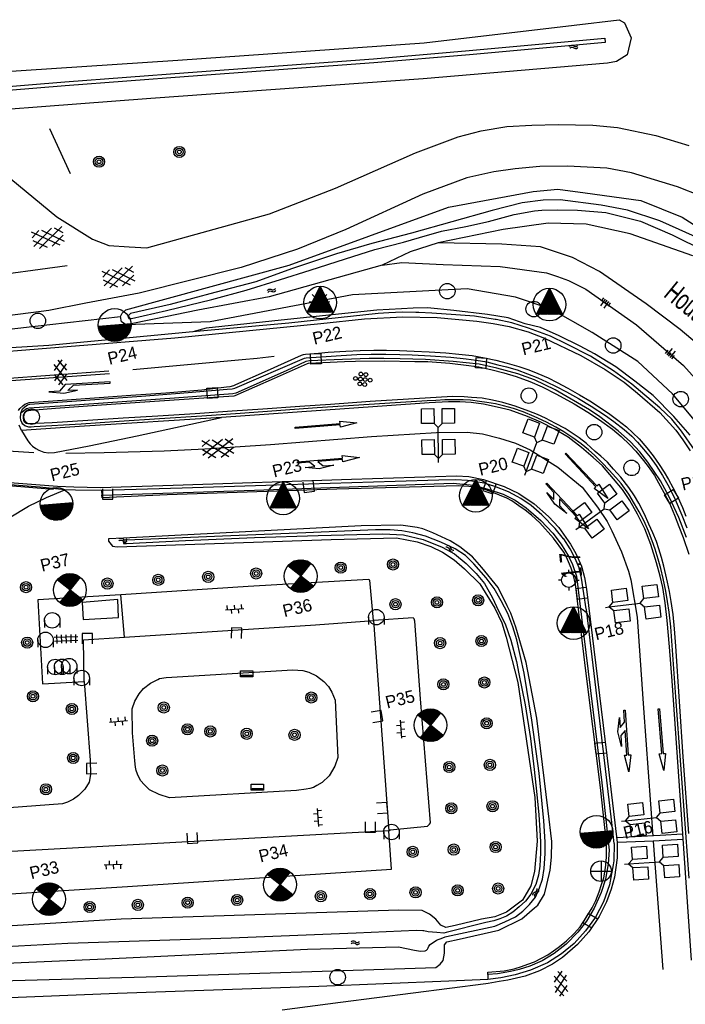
# Model space of a CAD drawing. Header units: metres. Extents: x 119757 to 244046, y 404148 to 811635.
# Tile 35 of 60: x 120382 to 120463, y 406809 to 406928. Entities that reach past the tile are written whole.
import ezdxf

# ---------------------------------------------------------------- set-up
doc = ezdxf.new("R2010")
doc.units = ezdxf.units.M
doc.layers.get('0').update_dxf_attribs({"linetype": 'CONTINUOUS'})
for name, color, linetype in [('2602', 126, 'CONTINUOUS'), ('4401', 7, 'CONTINUOUS'), ('4406', 7, 'CONTINUOUS'), ('4411', 7, 'CONTINUOUS'), ('4412', 7, 'CONTINUOUS'), ('4413', 7, 'CONTINUOUS'), ('4504', 7, 'CONTINUOUS'), ('4601', 172, 'CONTINUOUS'), ('4602', 7, 'CONTINUOUS'), ('B-AF-SCHRIK-GD', 153, 'Hekwerk'), ('B-AS-HECT-GD', 9, 'CONTINUOUS'), ('B-BB-BORD-GD', 8, 'CONTINUOUS'), ('B-BP-BOOM-GD', 74, 'CONTINUOUS'), ('B-GL-RAIL-GD', 232, 'CONTINUOUS'), ('B-MK-BLOKLG-GD', 121, 'CONTINUOUS'), ('B-MK-DRIEH-GD', 121, 'CONTINUOUS'), ('B-MK-PIJL-GD', 121, 'CONTINUOUS'), ('B-MK-STRP-GD', 121, 'CONTINUOUS'), ('B-MK-STSTRP-GD', 121, 'CONTINUOUS'), ('B-MK-VLAK-GD', 121, 'CONTINUOUS'), ('B-OB-ABRI-GD', 8, 'CONTINUOUS'), ('B-OB-OVER-GD', 8, 'CONTINUOUS'), ('B-OB-WEGEN-GD', 8, 'CONTINUOUS'), ('B-OV-PAAL-GD', 63, 'CONTINUOUS'), ('B-TE-OND-GD', 8, 'CONTINUOUS'), ('B-TR-SLOO-GD', 142, 'CONTINUOUS'), ('B-TR-TALB-GD', 72, 'CONTINUOUS'), ('B-TR-TALO-GD', 72, 'CONTINUOUS'), ('B-VH-BNDH-GD', 13, 'CONTINUOUS'), ('B-VH-GOOT-GD', 13, 'CONTINUOUS'), ('B-VH-HFDR-GD', 13, 'CONTINUOUS'), ('B-VH-MATE-GD', 13, 'CONTINUOUS'), ('B-VH-OVRG-GD', 13, 'CONTINUOUS'), ('B-VH-PARW-GD', 13, 'CONTINUOUS'), ('B-VH-PRKS-GD', 13, 'CONTINUOUS'), ('B-VH-WEGN-GD', 13, 'CONTINUOUS'), ('B-VR-MAIB-GD', 214, 'CONTINUOUS'), ('B-VR-TELLUS-GD', 214, 'CONTINUOUS'), ('B-WT-KOLK-GD', 213, 'CONTINUOUS'), ('L-AR-BLOCKS-GD', 8, 'CONTINUOUS'), ('L-AR-SYMB-GD', 8, 'CONTINUOUS'), ('n-ov-arma-pr', 1, 'CONTINUOUS'), ('OVL HOH afstanden', 1, 'CONTINUOUS'), ('OVL Lichtpunt', 1, 'CONTINUOUS'), ('OVL Lichtpuntinformatie', 1, 'CONTINUOUS')]:
    doc.layers.add(name, color=color, linetype=linetype)
doc.linetypes.add('DIAMETER_10', pattern='A,12.7,-5.08,["4x10mm2",Standard,S=1,R=0,X=-5,Y=-0.5],-2', length=19.78)
doc.linetypes.add('Hekwerk', pattern='A,4,-1,[1,dgnlstyle.shx,S=0.004,R=0,X=0,Y=0],-1', length=6)

# ---------------------------------------------------------------- blocks, each defined once
blk = doc.blocks.new('2602', base_point=(119758.78532, 404407.573336))
at = {"layer": '2602'}
for points in [[(119758.78532, 404407.573336, 0), (119758.28532, 404408.073336, 0), (119756.48532, 404408.073336, 0), (119756.48532, 404409.573336, 0), (119758.28532, 404409.573336, 0), (119758.28532, 404408.073336, 0)], [(119762.53532, 404407.573336, 0), (119762.03532, 404408.073336, 0), (119760.23532, 404408.073336, 0), (119760.23532, 404409.573336, 0), (119762.03532, 404409.573336, 0), (119762.03532, 404408.073336, 0)], [(119758.78532, 404407.573336, 0), (119758.28532, 404407.073575, 0), (119758.28532, 404405.573336, 0), (119756.48532, 404405.573336, 0), (119756.48532, 404407.073336, 0), (119758.28532, 404407.073575, 0)], [(119763.01032, 404407.573336, 0), (119762.53532, 404407.573336, 0), (119758.78532, 404407.573336, 0)], [(119762.53532, 404407.573336, 0), (119762.03532, 404407.073336, 0), (119762.03532, 404405.573336, 0), (119760.23532, 404405.573336, 0), (119760.23532, 404407.073336, 0), (119762.03532, 404407.073336, 0)]]:
    blk.add_polyline3d(points, dxfattribs=at)
blk = doc.blocks.new('3007')
at = {"flags": 128}
for points in [[(0.3, 0), (-0.3, 0), (-0.3, 0.3), (0.3, 0.3)], [(0, 0.04), (-0.25, 0.04), (-0.25, 0.09), (0.25, 0.09), (0.25, 0.04)]]:
    blk.add_lwpolyline(points, close=True, dxfattribs=at)
blk = doc.blocks.new('2901')
for radius in [0.27, 0.18, 0.09]:
    blk.add_circle((0, 0), radius)
blk = doc.blocks.new('3604')
at = {"flags": 128}
blk.add_lwpolyline([(-0.25, 0.25), (-0.25, -0.25), (0.25, -0.25), (0.25, 0.25)], dxfattribs=at)
blk = doc.blocks.new('3002')
for p, q in [((-0.375, 0.001), (-0.375, -0.349)), ((0.375, 0.001), (0.375, -0.349))]:
    blk.add_line(p, q)
blk.add_circle((0, 0.001), 0.375)
blk = doc.blocks.new('OV6', base_point=(119758.78532, 404407.573336))
at = {"layer": '4413'}
for points in [[(119758.78532, 404407.573336, 0), (119759.09782, 404407.573336, 0)], [(119758.81657, 404407.573336, 0), (119758.81657, 404407.604586, 0)], [(119758.87907, 404407.573336, 0), (119758.87907, 404407.542086, 0)], [(119758.94157, 404407.573336, 0), (119758.94157, 404407.604586, 0)], [(119759.00407, 404407.573336, 0), (119759.00407, 404407.542086, 0)], [(119759.06657, 404407.573336, 0), (119759.06657, 404407.604586, 0)]]:
    blk.add_polyline3d(points, dxfattribs=at)
blk = doc.blocks.new('WATER', base_point=(119758.78532, 404407.573336))
at = {"layer": '4601'}
for points in [[(119758.28532, 404407.723336, 0), (119758.34782, 404407.785836, 0), (119758.47282, 404407.848336, 0), (119758.59782, 404407.848336, 0), (119758.72282, 404407.785836, 0), (119758.78532, 404407.723336, 0), (119758.84782, 404407.660836, 0), (119758.97282, 404407.598336, 0), (119759.09782, 404407.598336, 0), (119759.22282, 404407.660836, 0), (119759.28532, 404407.723336, 0)], [(119758.28532, 404407.423336, 0), (119758.34782, 404407.485836, 0), (119758.47282, 404407.548336, 0), (119758.59782, 404407.548336, 0), (119758.72282, 404407.485836, 0), (119758.78532, 404407.423336, 0), (119758.84782, 404407.360836, 0), (119758.97282, 404407.298336, 0), (119759.09782, 404407.298336, 0), (119759.22282, 404407.360836, 0), (119759.28532, 404407.423336, 0)]]:
    blk.add_polyline3d(points, dxfattribs=at)
blk = doc.blocks.new('2401')
blk.add_circle((0.001, -0.001), 0.375)
blk = doc.blocks.new('GV6', base_point=(119758.78532, 404407.573336))
at = {"layer": '4411'}
for points in [[(119758.78532, 404407.542086, 0), (119758.94157, 404407.667086, 0)], [(119758.78532, 404407.604586, 0), (119758.94157, 404407.479586, 0)], [(119758.84782, 404407.479586, 0), (119759.09782, 404407.667086, 0)], [(119758.84782, 404407.667086, 0), (119759.09782, 404407.479586, 0)], [(119759.00407, 404407.667086, 0), (119759.16032, 404407.542086, 0)], [(119759.00407, 404407.479586, 0), (119759.16032, 404407.604586, 0)]]:
    blk.add_polyline3d(points, dxfattribs=at)
blk = doc.blocks.new('GV6-4412', base_point=(119758.533414, 404407.573336))
at = {"layer": '4412'}
for centre in [(119758.55965, 404407.572829), (119758.63465, 404407.647829), (119758.634989, 404407.57175), (119758.70965, 404407.647829), (119758.70965, 404407.572829), (119758.78469, 404407.572822), (119758.63465, 404407.497829), (119758.70965, 404407.497829)]:
    blk.add_circle(centre, 0.028585, dxfattribs=at)
blk = doc.blocks.new('GV4', base_point=(119758.533414, 404407.573336))
at = {"layer": '4401'}
for points in [[(119758.533414, 404407.604586, 0), (119758.627164, 404407.667086, 0)], [(119758.533414, 404407.510836, 0), (119758.783414, 404407.667086, 0)], [(119758.533414, 404407.667086, 0), (119758.845914, 404407.479586, 0)], [(119758.595914, 404407.479586, 0), (119758.908414, 404407.667086, 0)], [(119758.658414, 404407.667086, 0), (119758.908414, 404407.510836, 0)], [(119758.814664, 404407.667086, 0), (119758.908414, 404407.604586, 0)], [(119758.533414, 404407.573336, 0), (119758.689664, 404407.479586, 0)], [(119758.752164, 404407.479586, 0), (119758.908414, 404407.573336, 0)]]:
    blk.add_polyline3d(points, dxfattribs=at)
blk = doc.blocks.new('1222')
at = {"flags": 128}
blk.add_lwpolyline([(2.45, -0.08), (3.05, -0.67), (4.35, -0.67), (2.55, -0.97), (0.85, -0.67), (2.05, -0.67), (1.45, -0.08), (0, -0.08), (0, 0), (0, 0.08), (5.45, 0.08), (5.45, 0.38), (7.5, 0), (5.45, -0.38), (5.45, -0.08)], close=True, dxfattribs=at)
blk = doc.blocks.new('1219')
at = {"flags": 128}
blk.add_lwpolyline([(0, 0), (0, 0.07), (5.45, 0.07), (5.45, 0.38), (7.5, 0), (5.45, -0.38), (5.45, -0.08), (0, -0.08)], close=True, dxfattribs=at)
blk = doc.blocks.new('2202')
for p, q in [((0, 0.35), (0, 0.5)), ((-0.35, 0.001), (-0.5, 0)), ((0.35, -0.001), (0.5, 0)), ((0, -0.35), (0, -0.5))]:
    blk.add_line(p, q)
blk.add_circle((0, 0), 0.35)
blk = doc.blocks.new('3605')
at = {"flags": 128}
blk.add_lwpolyline([(-0.25, -0.25), (-0.25, 0.25), (0.25, 0.25), (0.25, -0.25)], close=True, dxfattribs=at)
blk = doc.blocks.new('1221')
at = {"flags": 128}
blk.add_lwpolyline([(0, 0), (0, -0.07), (5.45, -0.07), (6.2, 0.68), (7.5, 0.68), (5.7, 0.98), (4, 0.68), (5.2, 0.68), (4.45, 0.08), (0, 0.08)], close=True, dxfattribs=at)
blk = doc.blocks.new('2701')
at = {"lineweight": 0}
for q in [(0.001, 0.497), (-0.353, 0.351), (0.355, 0.351), (-0.499, -0.003), (-0.352, -0.356), (0.501, -0.003), (0.001, -0.503), (0.355, -0.356)]:
    blk.add_line((0.001, -0.003), q, dxfattribs=at)
blk = doc.blocks.new('OV2-4406', base_point=(119758.78532, 404407.573336))
at = {"layer": '4406'}
for points in [[(119758.78532, 404407.69279, 0), (119758.904774, 404407.69279, 0)], [(119758.78532, 404407.633063, 0), (119758.904774, 404407.633063, 0)], [(119758.81532, 404407.423336, 0), (119758.815183, 404407.722654, 0)], [(119758.87491, 404407.722654, 0), (119758.87532, 404407.423336, 0)], [(119758.78532, 404407.573336, 0), (119758.904774, 404407.573336, 0)], [(119758.78532, 404407.513609, 0), (119758.904774, 404407.513609, 0)], [(119758.78532, 404407.453882, 0), (119758.904774, 404407.453882, 0)]]:
    blk.add_polyline3d(points, dxfattribs=at)
blk = doc.blocks.new('2501')
at = {"flags": 128}
for points in [[(0.001, 0.499), (0.001, -0.001), (0.001, -0.501)], [(-0.499, -0.001), (0.001, -0.001), (0.501, -0.001)]]:
    blk.add_lwpolyline(points, dxfattribs=at)
blk.add_circle((0.001, -0.001), 0.5)
blk = doc.blocks.new('TALUD', base_point=(119758.78532, 404407.573336))
at = {"layer": '4602'}
for points in [[(119758.28532, 404408.073336, 0), (119758.78532, 404408.073336, 0)], [(119758.28532, 404407.823336, 0), (119759.28532, 404407.823336, 0)], [(119758.28532, 404407.573336, 0), (119758.78532, 404407.573336, 0)], [(119758.28532, 404407.323336, 0), (119759.28532, 404407.323336, 0)], [(119758.28532, 404407.073336, 0), (119758.78532, 404407.073336, 0)]]:
    blk.add_polyline3d(points, dxfattribs=at)
blk = doc.blocks.new('OV_MASTA')
at = {"layer": 'OVL Lichtpuntinformatie'}
for p, q in [((1.365, 0.601), (0.293, 0.927)), ((1.337, 0.676), (0.311, 0.988)), ((1.289, 0.757), (0.33, 1.049)), ((1.229, 0.841), (0.348, 1.11)), ((1.169, 0.926), (0.367, 1.17)), ((1.108, 1.011), (0.385, 1.231)), ((0.976, 1.118), (0.404, 1.292)), ((0.845, 1.224), (0.422, 1.353)), ((-1.48, -0.011), (-1.352, 0.411)), ((-1.465, -0.18), (-1.291, 0.393)), ((-1.45, 0.308), (-1.412, 0.43)), ((-1.45, -0.348), (-1.23, 0.374)), ((-1.414, -0.447), (-1.169, 0.356)), ((-1.377, -0.544), (-1.109, 0.337)), ((-1.34, -0.641), (-1.048, 0.319)), ((-1.299, -0.725), (-0.987, 0.3)), ((-1.253, -0.791), (-0.926, 0.282)), ((-1.206, -0.856), (-0.866, 0.263)), ((-1.16, -0.921), (-0.805, 0.245)), ((-1.113, -0.987), (-0.744, 0.226)), ((-1.066, -1.048), (-0.683, 0.208)), ((-1.012, -1.09), (-0.623, 0.19)), ((-0.958, -1.132), (-0.562, 0.171)), ((-0.905, -1.174), (-0.501, 0.153)), ((-0.851, -1.216), (-0.44, 0.134)), ((-0.798, -1.258), (-0.38, 0.116)), ((-0.742, -1.291), (-0.319, 0.097)), ((-0.683, -1.319), (-0.258, 0.079)), ((-0.625, -1.346), (-0.197, 0.06)), ((-0.567, -1.373), (-0.137, 0.042)), ((-0.509, -1.401), (-0.076, 0.023)), ((-0.451, -1.428), (-0.015, 0.005)), ((1.448, -0.42), (0.015, 0.016)), ((1.458, -0.356), (0.034, 0.077)), ((1.467, -0.293), (0.052, 0.138)), ((1.477, -0.23), (0.071, 0.198)), ((1.487, -0.166), (0.089, 0.259)), ((1.496, -0.103), (0.108, 0.32)), ((1.5, -0.037), (0.126, 0.381)), ((1.495, 0.031), (0.145, 0.441)), ((1.49, 0.098), (0.163, 0.502)), ((1.485, 0.166), (0.182, 0.563)), ((1.48, 0.234), (0.2, 0.624)), ((1.475, 0.302), (0.219, 0.684)), ((1.45, 0.376), (0.237, 0.745)), ((1.422, 0.451), (0.256, 0.806)), ((1.393, 0.526), (0.274, 0.867))]:
    blk.add_line(p, q, dxfattribs=at)
for points in [[(0.437, 1.435), (-0.437, -1.435)], [(-1.435, 0.437), (1.435, -0.437)]]:
    blk.add_lwpolyline(points, dxfattribs=at)
blk.add_circle((0, 0), 1.5, dxfattribs=at)
blk = doc.blocks.new('OV_MASTB')
at = {"layer": 'n-ov-arma-pr'}
for p, q in [((0.001, -1.5), (-0.015, 1.5)), ((0.065, -1.499), (0.048, 1.499)), ((0.128, -1.495), (0.112, 1.496)), ((0.192, -1.488), (0.175, 1.49)), ((0.255, -1.478), (0.239, 1.481)), ((0.319, -1.466), (0.302, 1.469)), ((0.382, -1.451), (0.366, 1.455)), ((0.446, -1.432), (0.429, 1.437)), ((0.509, -1.411), (0.493, 1.417)), ((0.572, -1.387), (0.557, 1.393)), ((0.636, -1.359), (0.62, 1.366)), ((0.699, -1.327), (0.684, 1.335)), ((0.762, -1.292), (0.748, 1.3)), ((0.826, -1.252), (0.811, 1.262)), ((0.889, -1.208), (0.875, 1.218)), ((0.952, -1.159), (0.939, 1.17)), ((1.015, -1.104), (1.003, 1.116)), ((1.078, -1.043), (1.067, 1.055)), ((1.141, -0.973), (1.13, 0.986)), ((1.205, -0.894), (1.194, 0.907)), ((1.268, -0.802), (1.258, 0.816)), ((1.33, -0.693), (1.323, 0.708)), ((1.393, -0.556), (1.387, 0.572)), ((1.456, -0.363), (1.451, 0.379))]:
    blk.add_line(p, q, dxfattribs=at)
blk.add_circle((0, 0), 1.5, dxfattribs=at)
blk = doc.blocks.new('OV_MASTD')
at = {"layer": 'OVL Lichtpunt'}
for p, q in [((-0.38, 1.21), (0.92, 0.16)), ((-0.34, 1.29), (0.82, 0.34)), ((-0.3, 1.36), (0.73, 0.53)), ((-0.27, 1.44), (0.64, 0.71)), ((-0.23, 1.51), (0.54, 0.89)), ((-0.19, 1.59), (0.45, 1.08)), ((-0.15, 1.67), (0.36, 1.26)), ((-0.11, 1.74), (0.26, 1.44)), ((-0.07, 1.82), (0.17, 1.63)), ((-0.03, 1.9), (0.08, 1.81)), ((-0.97, 0.06), (0.53, -1.15)), ((-0.93, 0.14), (0.67, -1.15)), ((-0.89, 0.22), (0.8, -1.15)), ((-0.85, 0.29), (0.93, -1.15)), ((-0.81, 0.37), (1.07, -1.15)), ((-0.77, 0.45), (1.2, -1.15)), ((-0.73, 0.52), (1.33, -1.15)), ((-0.69, 0.6), (1.47, -1.15)), ((-0.65, 0.67), (1.57, -1.12)), ((-0.62, 0.75), (1.48, -0.94)), ((-0.58, 0.83), (1.38, -0.76)), ((-0.54, 0.9), (1.29, -0.57)), ((-0.5, 0.98), (1.2, -0.39)), ((-0.46, 1.06), (1.1, -0.21)), ((-0.42, 1.13), (1.01, -0.02)), ((-1.55, -1.08), (-1.47, -1.15)), ((-1.51, -1.01), (-1.33, -1.15)), ((-1.47, -0.93), (-1.2, -1.15)), ((-1.43, -0.85), (-1.07, -1.15)), ((-1.39, -0.78), (-0.93, -1.15)), ((-1.36, -0.7), (-0.8, -1.15)), ((-1.32, -0.62), (-0.67, -1.15)), ((-1.28, -0.55), (-0.53, -1.15)), ((-1.24, -0.47), (-0.4, -1.15)), ((-1.2, -0.39), (-0.27, -1.15)), ((-1.16, -0.32), (-0.13, -1.15)), ((-1.12, -0.24), (0, -1.15)), ((-1.08, -0.17), (0.13, -1.15)), ((-1.04, -0.09), (0.27, -1.15)), ((-1.01, -0.01), (0.4, -1.15))]:
    blk.add_line(p, q, dxfattribs=at)
at = {"layer": 'OVL Lichtpunt', "linetype": 'DIAMETER_10'}
blk.add_lwpolyline([(-1.58, -1.15), (0, 1.96), (1.58, -1.15), (-1.58, -1.15)], dxfattribs=at)
at = {"layer": 'OVL Lichtpunt'}
blk.add_circle((0, 0), 1.98, dxfattribs=at)

msp = doc.modelspace()

# ---------------------------------------------------------------- linework, layer by layer
at = {"layer": 'B-AF-SCHRIK-GD'}
msp.add_lwpolyline([(120385.81, 406914.82), (120388.32, 406909.36)], dxfattribs=at)
at = {"layer": 'B-GL-RAIL-GD'}
msp.add_lwpolyline([(120374.34, 406889.76), (120383.72, 406890.82), (120394.41, 406892.03)], dxfattribs=at)
at = {"layer": 'B-MK-BLOKLG-GD'}
msp.add_lwpolyline([(120395.93, 406885.65), (120409.16, 406886.83), (120410.96, 406887.02), (120413.01, 406887.23)], dxfattribs=at)
at = {"layer": 'B-MK-DRIEH-GD'}
for points in [[(120387.95, 406898.19), (120377.22, 406896.73)], [(120371.85, 406872.31), (120386.32, 406871.14)]]:
    msp.add_lwpolyline(points, dxfattribs=at)
at = {"layer": 'B-MK-STRP-GD'}
for points in [[(120374.9, 406887.36), (120400.98, 406889.45), (120418.68, 406891.22), (120423.97, 406891.76), (120428.58, 406892), (120432.75, 406891.91), (120437.54, 406891.48), (120439.52, 406891.19), (120441.48, 406890.84), (120443.79, 406890.21), (120445.76, 406889.42), (120450.16, 406887.31), (120453.09, 406885.62), (120455.38, 406884.08), (120457.01, 406882.78), (120459.73, 406880.43), (120461.64, 406878.27), (120462.51, 406877.12), (120463.4, 406875.79)], [(120382.08, 406880.67), (120382.24, 406880.91), (120382.6, 406881.25), (120382.83, 406881.43), (120383.14, 406881.57), (120383.36, 406881.62), (120387.34, 406881.93), (120391.83, 406882.25), (120395.68, 406882.51), (120399.89, 406882.82), (120402.8, 406883.05), (120404.25, 406883.18), (120407.27, 406883.52), (120407.71, 406883.59), (120408.12, 406883.71), (120408.39, 406883.82), (120412.2, 406885.5), (120416.33, 406887.38), (120416.59, 406887.45), (120416.8, 406887.5), (120418.4, 406887.61), (120419.54, 406887.72), (120421.68, 406887.86), (120423.45, 406887.92), (120425.08, 406887.98), (120426.63, 406887.98), (120428.19, 406887.93), (120429.98, 406887.87), (120431.8, 406887.77), (120433.79, 406887.63), (120435.39, 406887.49), (120437.01, 406887.31), (120438.5, 406887.06), (120439.84, 406886.78), (120441.24, 406886.41), (120442.63, 406885.99), (120443.87, 406885.58), (120444.95, 406885.15), (120446.19, 406884.62), (120447.28, 406884.06), (120448.58, 406883.37), (120449.97, 406882.57), (120451.23, 406881.82), (120452.39, 406881.08), (120453.64, 406880.23), (120454.63, 406879.5), (120455.66, 406878.67), (120456.45, 406877.98), (120457.2, 406877.23), (120458.14, 406876.14), (120458.9, 406875.17), (120459.65, 406874.13), (120460.25, 406873.21), (120460.77, 406872.3), (120461.3, 406871.33), (120461.88, 406870.16), (120462.44, 406868.93), (120462.88, 406867.86)], [(120393.01, 406885.41), (120373.22, 406883.97)], [(120373.22, 406883.74), (120393.09, 406885.14)], [(120463.56, 406814.11), (120462.35, 406831.73), (120461.21, 406847.92), (120460.89, 406852.05), (120460.62, 406855.25), (120460.36, 406857.36), (120460.08, 406859.22), (120459.75, 406860.61), (120459.33, 406862.22), (120458.63, 406864.42), (120457.9, 406866.32), (120457.01, 406868.12), (120456.09, 406869.77), (120455.2, 406871.08), (120454.09, 406872.41), (120452.77, 406873.95), (120451.66, 406874.98), (120450.22, 406876.18), (120448.62, 406877.43), (120446.98, 406878.39), (120445.32, 406879.26), (120443.69, 406879.92), (120441.61, 406880.69), (120440.02, 406881.08), (120438.36, 406881.44), (120436.87, 406881.64), (120435.49, 406881.71), (120434.11, 406881.7), (120431.8, 406881.58), (120421.54, 406880.86), (120406.63, 406879.82)], [(120382.45, 406878.25), (120382.13, 406878.9)], [(120387.79, 406875.48), (120392.45, 406875.59), (120399.72, 406875.78), (120404.62, 406876.03), (120412.56, 406876.55), (120424.82, 406877.5), (120432.68, 406878.02), (120436.39, 406878.03), (120438.26, 406877.83), (120440.29, 406877.3), (120442.25, 406876.72), (120444.02, 406875.89), (120447.38, 406873.8), (120450.3, 406871.39), (120452.17, 406868.98), (120453.32, 406867.23), (120453.91, 406866.11), (120455.09, 406863.56), (120455.94, 406861.22), (120456.21, 406860.18), (120456.95, 406855.66), (120457.75, 406844.63)], [(120383.93, 406875.55), (120369.56, 406876.45), (120365.16, 406876.78)], [(120359.07, 406873.78), (120374.63, 406872.44), (120386.81, 406871.5), (120388.78, 406871.43), (120391.98, 406871.35)], [(120391.98, 406871.35), (120400.79, 406871.61), (120422.38, 406872.37), (120435.1, 406872.74), (120436.58, 406872.66), (120438.35, 406872.32), (120440.86, 406871.46), (120442.64, 406870.6), (120444.5, 406869.35), (120446.25, 406867.83), (120447.47, 406866.49), (120448.89, 406864.5), (120449.54, 406863.33), (120450.23, 406861.8), (120450.61, 406860.46), (120450.83, 406859.02), (120453.28, 406838.9), (120454.54, 406828.36), (120454.54, 406826.49), (120454.22, 406824.17), (120453.84, 406822.69), (120453.27, 406821.17), (120452.36, 406819.39), (120451.13, 406817.54), (120449.75, 406815.99), (120447.91, 406814.43), (120446.72, 406813.64), (120445.15, 406812.83), (120443.39, 406812.17), (120441.33, 406811.69), (120440.26, 406811.52), (120438.92, 406811.29), (120438.66, 406811.25), (120421.07, 406808.97), (120414.01, 406808.04)], [(120457.75, 406844.63), (120458.87, 406829.12)], [(120458.92, 406828.53), (120460.08, 406812.97)]]:
    msp.add_lwpolyline(points, dxfattribs=at)
at = {"layer": 'B-MK-STSTRP-GD'}
for points in [[(120454.56, 406828.96), (120458.95, 406829.22), (120459.76, 406829.24), (120462.47, 406829.4)], [(120462.52, 406828.72), (120458.92, 406828.53), (120457.86, 406828.47), (120454.59, 406828.37)]]:
    msp.add_lwpolyline(points, dxfattribs=at)
at = {"layer": 'B-MK-VLAK-GD'}
msp.add_lwpolyline([(120406.63, 406879.82), (120390.06, 406878.75), (120382.45, 406878.25), (120383.18, 406876.98), (120383.48, 406876.64), (120383.77, 406876.36), (120384.18, 406876.06), (120384.55, 406875.87), (120385.13, 406875.64), (120385.75, 406875.54), (120386.44, 406875.58), (120390.61, 406876.4), (120396.42, 406877.61)], close=True, dxfattribs=at)
at = {"layer": 'B-OB-ABRI-GD'}
msp.add_lwpolyline([(120389.91, 406855.35), (120394.16, 406855.61), (120394.09, 406857.77), (120389.77, 406857.43)], close=True, dxfattribs=at)
at = {"layer": 'B-TR-SLOO-GD'}
msp.add_lwpolyline([(120339.25, 406915.11), (120332, 406915.13), (120331.38, 406915.93), (120331.03, 406918.13), (120331.22, 406919.15), (120331.73, 406919.68), (120332.31, 406919.8), (120359.29, 406920.58), (120378.68, 406921.6), (120401.37, 406923.09), (120431.17, 406925.19), (120449.34, 406927.33), (120454.77, 406927.99), (120455.45, 406927.61), (120456.25, 406925.79), (120455.77, 406923.74), (120454.46, 406922.91), (120453.36, 406922.74), (120431.08, 406920.82), (120398.09, 406918.45), (120367.32, 406916.09)], close=True, dxfattribs=at)
for points in [[(120332.62, 406918.07), (120354.9, 406918.63), (120364.39, 406918.94), (120374.43, 406919.39), (120387.69, 406920.48), (120402.61, 406921.61), (120425.04, 406923.27), (120436.63, 406924.25), (120453.04, 406925.74), (120453.08, 406925.24)], [(120453.08, 406925.24), (120436.67, 406923.75), (120425.08, 406922.77), (120402.65, 406921.11), (120387.73, 406919.99), (120374.46, 406918.89), (120364.41, 406918.44), (120354.91, 406918.13), (120332.63, 406917.57), (120332.62, 406918.07)], [(120463.69, 406899.4), (120456.11, 406902.06), (120450.79, 406903.23), (120446.21, 406903.34), (120440.73, 406902.57), (120432.88, 406900.97), (120429.49, 406899.87), (120426.11, 406898.27), (120412.42, 406894.45), (120403.78, 406892.8), (120398.5, 406891.71), (120395.12, 406891.05), (120394.52, 406891.42), (120394.41, 406892.03), (120394.6, 406892.46), (120395.07, 406892.87), (120414.83, 406898.25), (120434.12, 406905.28), (120444.36, 406907.18), (120447.38, 406907.47), (120450.66, 406907.01), (120457.43, 406906.1), (120462.4, 406904.07), (120466.43, 406901.54)], [(120465.19, 406901.16), (120459.71, 406903.65), (120455.78, 406904.92), (120452.62, 406905.52), (120447.64, 406906.17), (120445.58, 406906.12), (120443.05, 406905.8), (120439.42, 406904.87), (120429.66, 406902.16), (120424.83, 406900.87), (120420.58, 406899.62), (120415.13, 406897.84), (120410.81, 406896.26), (120405.84, 406894.97), (120400.43, 406893.5), (120395.61, 406892.4), (120395.29, 406892.1), (120395.42, 406891.82), (120395.75, 406891.81), (120399.99, 406892.78), (120405.46, 406894.1), (120409.62, 406895.24), (120413.78, 406896.54), (120417.4, 406897.65), (120421.66, 406899.02), (120425.19, 406900.16), (120428.7, 406901.04), (120430.62, 406901.63), (120433.3, 406902.39), (120436.21, 406902.94), (120438.96, 406903.57), (120442.07, 406904.42), (120444.52, 406904.83), (120445.43, 406904.92), (120447.36, 406904.97), (120449.74, 406904.91), (120453.19, 406904.65), (120457.39, 406903.58), (120461.19, 406901.95), (120465.19, 406899.97)], [(120433.92, 406816.32), (120435.43, 406816.66), (120440.23, 406817.72), (120442.99, 406819.12), (120444.54, 406820.44), (120444.93, 406820.76), (120445.76, 406822.11), (120446.04, 406823.27), (120446.44, 406825), (120446.61, 406826.56), (120446.62, 406828.49), (120446.19, 406832.2), (120444.84, 406843.42), (120443.53, 406850.15), (120442.3, 406854.44), (120441.69, 406856.12), (120441.25, 406857.03), (120440.15, 406859.24), (120438.16, 406861.64), (120437.03, 406862.93), (120435.52, 406864.16), (120434.34, 406864.89), (120432.22, 406865.87), (120431.03, 406866.33), (120430.34, 406866.48), (120428.37, 406866.8), (120423.56, 406866.68), (120394.8, 406865.21), (120392.96, 406865.11), (120392.97, 406864.85), (120393.43, 406864.24), (120394.02, 406864.16), (120419.94, 406865.04), (120427.85, 406865.25), (120430.32, 406864.78), (120432, 406864.19), (120433.42, 406863.52), (120434.81, 406862.59), (120436.07, 406861.51), (120437.93, 406859.66), (120439.72, 406856.73), (120440.6, 406854.95), (120441.12, 406853.21), (120442.51, 406847.72), (120444.56, 406833.79), (120444.85, 406828.51), (120444.55, 406824.86), (120444.09, 406823.11), (120443.07, 406821.39), (120441.14, 406819.91), (120439.73, 406819.36), (120438.11, 406819.07), (120434.94, 406818.32), (120433.82, 406818.06), (120433.19, 406818.36), (120432.61, 406819.07), (120431.83, 406819.68), (120430.93, 406820.1), (120428.13, 406820.16), (120394.49, 406819.08), (120366.07, 406817.32)], [(120433.88, 406816.96), (120439.74, 406818.24), (120440.96, 406818.75), (120442.22, 406819.37), (120443.11, 406820.02), (120443.94, 406820.85), (120444.65, 406821.74), (120445.15, 406822.87), (120445.52, 406823.9), (120445.69, 406825.22), (120445.83, 406827.02), (120445.83, 406828.45), (120445.67, 406830.97), (120445.09, 406836.73), (120444.21, 406843.16), (120443.29, 406848.84), (120442.84, 406850.89), (120442.39, 406852.88), (120441.9, 406854.47), (120441.33, 406856.08), (120440.52, 406857.61), (120439.66, 406859.1), (120438.67, 406860.41), (120437.2, 406862.1), (120436.18, 406863.09), (120434.93, 406863.93), (120433.19, 406864.72), (120431.36, 406865.44), (120429.79, 406865.87), (120428.47, 406866.09), (120427.07, 406866.21), (120425.31, 406866.22), (120416.84, 406865.84), (120406.76, 406865.43), (120395.18, 406864.98), (120394.82, 406864.95), (120394.75, 406864.79), (120394.8, 406864.56), (120395.16, 406864.58), (120394.8, 406864.56)], [(120395.16, 406864.58), (120402.29, 406864.91), (120410.63, 406865.28), (120418.35, 406865.51), (120426.17, 406865.75), (120428.69, 406865.63), (120431.05, 406865.06), (120433.36, 406864.13), (120434.86, 406863.31), (120436.26, 406862.12), (120437.48, 406860.93), (120438.48, 406859.73), (120439.46, 406857.99), (120440.18, 406856.41), (120440.97, 406854.84), (120441.68, 406852.84), (120442.36, 406850.29), (120442.66, 406848.77), (120443.41, 406845.04), (120444.06, 406840.93), (120444.51, 406837.21), (120444.82, 406834.15), (120445.06, 406831.71), (120445.2, 406829.86), (120445.25, 406828.43), (120445.28, 406827.09), (120445.17, 406825.47), (120445.01, 406824.4), (120444.69, 406823.27), (120444.1, 406822.11), (120443.43, 406821.25), (120442.7, 406820.55), (120441.91, 406819.92), (120441.13, 406819.43), (120440.36, 406819.12), (120439.61, 406818.85), (120438.63, 406818.65), (120433.85, 406817.46)], [(120433.85, 406817.46), (120433.58, 406817.39), (120432.7, 406817.44), (120431.66, 406817.54), (120431.15, 406817.67), (120431.02, 406817.67), (120430.2, 406817.7), (120422.93, 406817.37), (120407.82, 406816.76), (120388.04, 406816.13), (120364.1, 406814.84), (120363.45, 406814.99), (120363.2, 406815.43), (120363.15, 406817.15)], [(120209.72, 406806.45), (120237.64, 406807.69), (120263.37, 406808.73), (120291.08, 406810.04), (120319.98, 406811.2), (120347.29, 406812.27), (120360.07, 406812.85), (120371.31, 406813.35), (120392.55, 406814.27), (120417.07, 406815.42), (120428.09, 406815.73), (120430.03, 406815.3), (120430.72, 406815.21), (120431.31, 406815.25), (120431.46, 406815.33), (120431.59, 406815.42), (120431.66, 406815.59), (120431.76, 406815.8), (120431.91, 406815.99), (120432.67, 406816.54), (120433.45, 406816.82), (120433.74, 406816.93), (120433.88, 406816.96)], [(120306.54, 406808.91), (120337.51, 406810.06), (120360.18, 406810.94), (120371.1, 406811.37), (120397.52, 406812.07), (120432.6, 406813.2), (120433.1, 406813.64), (120433.48, 406814.07), (120433.63, 406814.94), (120433.64, 406815.95), (120433.92, 406816.32)]]:
    msp.add_lwpolyline(points, dxfattribs=at)
at = {"layer": 'B-TR-TALB-GD'}
msp.add_lwpolyline([(120426.11, 406898.27), (120428.49, 406898.6), (120433.48, 406898.33), (120440.4, 406898.09), (120445.98, 406897.35), (120447.33, 406896.91), (120448.66, 406896.42), (120450.76, 406895.35), (120456.9, 406891.04), (120460.21, 406888.17), (120462.57, 406886.1), (120464, 406884.56), (120464.96, 406883.13), (120467.03, 406879.4), (120468.29, 406876.53), (120469.06, 406873.39), (120470.17, 406871.6)], dxfattribs=at)
at = {"layer": 'B-TR-TALO-GD'}
for points in [[(120470.32, 406882.85), (120467.06, 406886.34), (120462.19, 406890.48), (120458.04, 406893.58), (120452.4, 406897.48), (120449.13, 406899.21), (120445.25, 406900.49), (120440.57, 406900.8), (120432.88, 406900.97)], [(120470.57, 406868.33), (120468.33, 406871.29), (120464.5, 406878.75), (120461.26, 406882.67), (120457.06, 406886.59), (120451.54, 406890.13), (120446.57, 406892.95), (120442.24, 406894.4), (120436.4, 406895.38), (120422.51, 406894.68), (120405.26, 406891.42), (120395.12, 406891.05)]]:
    msp.add_lwpolyline(points, dxfattribs=at)
at = {"layer": 'B-VH-BNDH-GD'}
for points in [[(120463.38, 406877.68), (120461.42, 406879.95), (120458.92, 406882.48), (120456.69, 406884.21), (120454.4, 406885.94), (120451.82, 406887.51), (120450.05, 406888.46), (120447.52, 406889.69), (120445.26, 406890.7), (120443.42, 406891.18), (120441.34, 406891.88), (120438.83, 406892.31), (120434.79, 406892.79), (120431.58, 406893.08), (120429.85, 406893.06), (120428.44, 406892.99), (120425.45, 406892.81), (120414.64, 406891.68), (120404.79, 406890.65), (120403.16, 406890.2)], [(120463.24, 406829.44), (120462.54, 406838.73), (120461.64, 406852.11), (120461.48, 406854.22), (120461.31, 406855.97), (120461.1, 406857.53), (120460.87, 406858.75), (120460.65, 406859.86), (120460.44, 406860.78), (120460.19, 406861.82), (120459.93, 406862.85), (120459.6, 406863.93), (120459.31, 406864.79), (120458.85, 406865.87), (120458.4, 406866.9), (120457.84, 406868.13), (120457.18, 406869.44), (120456.65, 406870.32), (120455.97, 406871.36), (120455, 406872.59), (120454.12, 406873.57), (120453.38, 406874.41), (120452.59, 406875.14), (120451.9, 406875.71), (120450.82, 406876.68), (120449.94, 406877.34), (120449.09, 406877.92), (120448.27, 406878.48), (120447.08, 406879.11), (120445.86, 406879.74), (120444.89, 406880.19), (120443.86, 406880.57), (120442.2, 406881.19), (120440.71, 406881.64), (120439.46, 406881.93), (120438.19, 406882.14), (120436.91, 406882.26), (120436.01, 406882.34), (120434.62, 406882.36), (120424.64, 406881.75), (120419.86, 406881.4), (120416.13, 406881.14), (120411.67, 406880.84), (120407.92, 406880.59), (120403.46, 406880.28), (120398.93, 406879.99), (120394.73, 406879.73), (120390.47, 406879.44), (120386.13, 406879.18), (120383.19, 406879.05), (120383, 406879.08), (120382.84, 406879.24), (120382.73, 406879.45), (120382.67, 406879.83), (120382.66, 406880.1), (120382.75, 406880.32), (120382.93, 406880.52), (120383.09, 406880.61), (120383.27, 406880.66), (120383.56, 406880.72), (120386.55, 406880.94), (120391.56, 406881.31), (120396.76, 406881.68), (120402.12, 406882.05), (120406.89, 406882.36), (120408.16, 406882.44), (120408.31, 406882.5), (120413.07, 406884.59), (120417.07, 406886.37), (120417.18, 406886.39), (120421.54, 406886.61), (120422.88, 406886.63), (120426.36, 406886.68), (120430.05, 406886.59), (120431.64, 406886.58), (120434.3, 406886.38), (120436.59, 406886.11), (120437.81, 406885.96), (120439.42, 406885.58), (120440.82, 406885.21), (120442.31, 406884.77), (120443.96, 406884.18), (120445.48, 406883.52), (120447.21, 406882.63), (120449.34, 406881.48), (120451, 406880.47), (120452.4, 406879.55), (120453.98, 406878.39), (120455.02, 406877.51), (120456.07, 406876.51), (120456.79, 406875.76), (120457.74, 406874.63), (120458.41, 406873.73), (120459.07, 406872.78), (120459.57, 406871.9), (120460.21, 406870.74), (120460.88, 406869.43), (120461.47, 406867.99), (120462.02, 406866.63), (120462.52, 406865.28), (120463.22, 406863.27)], [(120438.88, 406812.37), (120438.87, 406812.67), (120440.86, 406812.81), (120442.09, 406813.07), (120442.98, 406813.33), (120443.74, 406813.6), (120444.55, 406813.92), (120445.37, 406814.35), (120446.17, 406814.77), (120446.86, 406815.22), (120447.13, 406815.43), (120447.55, 406815.74), (120448.43, 406816.44), (120449.35, 406817.34), (120450.05, 406818.13), (120450.81, 406819.26), (120451.54, 406820.45), (120451.97, 406821.32), (120452.38, 406822.39), (120452.67, 406823.27), (120452.93, 406824.08), (120453.07, 406824.77), (120453.19, 406825.62), (120453.24, 406826.62), (120453.24, 406828.39), (120453.19, 406829.03), (120452.52, 406835.02), (120450.7, 406849.48), (120449.52, 406859.65), (120449.24, 406860.84), (120448.98, 406861.59), (120448.65, 406862.36), (120448.42, 406862.89), (120448.09, 406863.5), (120446.85, 406865.21), (120445.17, 406867.06), (120444.18, 406867.99), (120443.41, 406868.59), (120442.64, 406869.14), (120441.79, 406869.72), (120441.2, 406870.04), (120439.41, 406870.77), (120438.53, 406871.12), (120437.68, 406871.29), (120437.03, 406871.44), (120436.57, 406871.48), (120435.28, 406871.56), (120420.59, 406871.15), (120400.07, 406870.45), (120392.2, 406870.11), (120392.14, 406870.42)]]:
    msp.add_lwpolyline(points, dxfattribs=at)
at = {"layer": 'B-VH-GOOT-GD'}
for points in [[(120462.95, 406865.3), (120462.01, 406867.69), (120460.85, 406870.22), (120459.8, 406872.14), (120458.28, 406874.42), (120457.28, 406875.68), (120456.16, 406876.88), (120454.66, 406878.22), (120452.46, 406879.91), (120451.18, 406880.75), (120447.05, 406883.15), (120444.52, 406884.37), (120442.52, 406885.1), (120439.96, 406885.79), (120437.83, 406886.28), (120434.69, 406886.6), (120431.33, 406886.84), (120428.29, 406886.93), (120426.3, 406886.98), (120424.52, 406886.97), (120421.28, 406886.86), (120417.31, 406886.68), (120416.86, 406886.61), (120414.46, 406885.48), (120408.37, 406882.78), (120408, 406882.68), (120400.97, 406882.18), (120387.71, 406881.23), (120383.35, 406880.95), (120383.04, 406880.85), (120382.37, 406880.34)], [(120392.12, 406870.98), (120392.14, 406870.42), (120410.66, 406871.03), (120434.7, 406871.86), (120437.14, 406871.62), (120438.77, 406871.2), (120440.76, 406870.52), (120442.21, 406869.79), (120443.52, 406868.89), (120445.31, 406867.35), (120446.77, 406865.83), (120447.75, 406864.49), (120448.66, 406863.02), (120449.15, 406862.02), (120449.62, 406860.62), (120449.94, 406857.95), (120452.68, 406835.56), (120453.58, 406827.43), (120453.45, 406825.77), (120453.13, 406823.91), (120452.63, 406822.28), (120451.75, 406820.39), (120450.82, 406818.82), (120449.79, 406817.48), (120448.37, 406816.04), (120446.91, 406814.91), (120445.45, 406814.04), (120443.97, 406813.39), (120442.67, 406812.98), (120441.65, 406812.73), (120440.08, 406812.46), (120438.88, 406812.37)], [(120438.88, 406812.37), (120438.9, 406811.78)]]:
    msp.add_lwpolyline(points, dxfattribs=at)
at = {"layer": 'B-VH-HFDR-GD'}
for points in [[(120463.93, 406875.9), (120462.33, 406878.18), (120461.17, 406879.62), (120459.73, 406880.98), (120456.33, 406883.85), (120454.12, 406885.47), (120451.32, 406887.24), (120448.46, 406888.69), (120446.47, 406889.65), (120443.8, 406890.62), (120441.79, 406891.27), (120439.91, 406891.68), (120439.79, 406891.68), (120437.29, 406892.07), (120435, 406892.26), (120432.12, 406892.45), (120430.53, 406892.54), (120430.18, 406892.53), (120428.51, 406892.59), (120426.91, 406892.51), (120425.63, 406892.43), (120414.78, 406891.25), (120403.16, 406890.2), (120385.75, 406888.53), (120369.26, 406887.52)], [(120463.28, 406824.05), (120461.66, 406845.99), (120461.22, 406852.21), (120461.03, 406854.45), (120460.83, 406856.26), (120460.64, 406857.52), (120460.43, 406858.79), (120460.12, 406860.32), (120459.84, 406861.52), (120459.53, 406862.68), (120459.15, 406863.86), (120458.8, 406864.9), (120458.34, 406866.04), (120457.82, 406867.28), (120457.2, 406868.41), (120456.65, 406869.38), (120455.95, 406870.52), (120455.02, 406871.81), (120454.39, 406872.55), (120453.58, 406873.46), (120452.7, 406874.36), (120451.84, 406875.23), (120451.07, 406875.9), (120450.17, 406876.63), (120449.2, 406877.34), (120448.08, 406878.08), (120447.13, 406878.65), (120445.98, 406879.26), (120444.51, 406879.92), (120443.18, 406880.49), (120442.01, 406880.89), (120440.8, 406881.24), (120439.81, 406881.48), (120438.78, 406881.65), (120437.87, 406881.77), (120436.78, 406881.91), (120435.9, 406881.95), (120434.63, 406881.96), (120433.67, 406881.95), (120432.58, 406881.89), (120431.53, 406881.84), (120427.68, 406881.61), (120418.22, 406880.99), (120408.9, 406880.32), (120404.26, 406880), (120399.15, 406879.66), (120394.26, 406879.34), (120389.66, 406879.02), (120383.95, 406878.67), (120383.62, 406878.65), (120383.33, 406878.66), (120383.06, 406878.72), (120382.82, 406878.81), (120382.6, 406879.01), (120382.46, 406879.22), (120382.35, 406879.48), (120382.32, 406879.82), (120382.34, 406880.26), (120382.37, 406880.34), (120382.44, 406880.56), (120382.57, 406880.85), (120382.82, 406881.13), (120383.14, 406881.34), (120383.46, 406881.42), (120396.95, 406882.41), (120402.6, 406882.85), (120407.32, 406883.23), (120407.92, 406883.29), (120408.26, 406883.37), (120416.68, 406887.01), (120416.9, 406887.05), (120421.13, 406887.34), (120423.04, 406887.43), (120424.78, 406887.47), (120426.53, 406887.47), (120428.24, 406887.43), (120429.71, 406887.39), (120431.94, 406887.27), (120434.42, 406887.11), (120436.28, 406886.92), (120437.49, 406886.77), (120438.77, 406886.54), (120440.12, 406886.2), (120441.14, 406885.94), (120442.46, 406885.58), (120443.69, 406885.12), (120444.94, 406884.63), (120446.01, 406884.15), (120447.18, 406883.58), (120448.4, 406882.94), (120449.87, 406882.13), (120451.4, 406881.21), (120453.15, 406880.06), (120454.16, 406879.35), (120455.39, 406878.35), (120456.31, 406877.55), (120457.02, 406876.83), (120457.73, 406876), (120458.53, 406875), (120459.28, 406874.01), (120460.04, 406872.79), (120460.84, 406871.37), (120461.58, 406869.89), (120462.39, 406868.01), (120463, 406866.47)], [(120387.66, 406871.06), (120384.65, 406871.38), (120371.75, 406872.39), (120363.14, 406873.08), (120352.79, 406873.87), (120342.56, 406874.74), (120331.51, 406875.55), (120319.8, 406876.4), (120313.73, 406876.7), (120311.21, 406876.71), (120302.5, 406876.73), (120287.1, 406876.37), (120271.66, 406875.88), (120249.08, 406874.98), (120230.85, 406874.19), (120215.21, 406873.69), (120186.29, 406872.45), (120155.9, 406871.3), (120128.01, 406870.26), (120120.84, 406869.95), (120102.55, 406869.15), (120102.36, 406867.7)], [(120454.19, 406828.25), (120453.9, 406830.79), (120452.46, 406843.09), (120450.82, 406856.55), (120450.81, 406856.64), (120450.25, 406860.36), (120449.96, 406861.6), (120449.46, 406862.74), (120448.85, 406863.93), (120448.08, 406865.11), (120448.05, 406865.14), (120447.03, 406866.39), (120445.42, 406868.02), (120444.13, 406869.16), (120442.9, 406870.01), (120442.44, 406870.25), (120441.41, 406870.8), (120439.75, 406871.47), (120438.44, 406871.85), (120436.43, 406872.17), (120435.01, 406872.27), (120432.96, 406872.21), (120427.67, 406872.06), (120414.54, 406871.66), (120401.89, 406871.28), (120392.12, 406870.98), (120388.97, 406871.01), (120387.66, 406871.06)]]:
    msp.add_lwpolyline(points, dxfattribs=at)
at = {"layer": 'B-VH-MATE-GD'}
msp.add_lwpolyline([(120390.03, 406847.86), (120389.92, 406852.89), (120394.89, 406853.22), (120394.45, 406858.36)], dxfattribs=at)
at = {"layer": 'B-VH-OVRG-GD'}
for points in [[(120271.86, 406911.01), (120292.03, 406911.31), (120309.34, 406911.52), (120338.53, 406911.79), (120363.84, 406912.94), (120371.59, 406913.18), (120373.75, 406912.89), (120375.48, 406912.46), (120377.03, 406911.75), (120379.23, 406910.26), (120386.7, 406904.12), (120391.04, 406901.42), (120393, 406900.65), (120395.48, 406900.49), (120397.59, 406900.38)], [(120380.95, 406867.65), (120383.26, 406869.1), (120385.44, 406870.15), (120387.66, 406871.06)], [(120372.04, 406821.56), (120395.25, 406823.02), (120427.21, 406825.11), (120426.89, 406829.76), (120427.05, 406829.89), (120431.58, 406830.34), (120431.84, 406830.57), (120431.95, 406830.72), (120430.73, 406845.76), (120430.06, 406855.17), (120429.96, 406855.45), (120429.86, 406855.55), (120425.06, 406855.22), (120424.59, 406860.14), (120424.44, 406860.19), (120409.87, 406859.36), (120394.45, 406858.36), (120384.39, 406857.72), (120384.97, 406847.55), (120390.03, 406847.86), (120390.76, 406838.31), (120390.79, 406836.59), (120390.62, 406835.65), (120390.1, 406834.81), (120389.34, 406834.05), (120388.71, 406833.61), (120388.02, 406833.23), (120387.38, 406833.04), (120380.95, 406832.57)]]:
    msp.add_lwpolyline(points, dxfattribs=at)
msp.add_lwpolyline([(120395.88, 406841.64), (120395.82, 406844.54), (120396.14, 406845.45), (120396.68, 406846.36), (120397.21, 406847), (120398.07, 406847.65), (120398.53, 406847.9), (120398.93, 406848.11), (120399.15, 406848.2), (120399.95, 406848.32), (120415.28, 406849.27), (120416.5, 406849.18), (120417.21, 406848.96), (120418.15, 406848.52), (120419.04, 406847.83), (120419.58, 406847.24), (120420.01, 406846.56), (120420.41, 406845.58), (120420.72, 406838.65), (120420.38, 406837.6), (120419.67, 406836.42), (120418.85, 406835.63), (120418.2, 406835.24), (120417.77, 406835.03), (120417.33, 406834.91), (120416.89, 406834.83), (120415.73, 406834.67), (120400.35, 406833.78), (120399.11, 406834.15), (120397.93, 406834.75), (120397.31, 406835.34), (120396.85, 406835.87), (120396.48, 406836.63), (120396.31, 406837.09), (120396.24, 406837.49), (120396.17, 406838.26)], close=True, dxfattribs=at)
at = {"layer": 'B-VH-PARW-GD'}
for points in [[(120397.59, 406900.38), (120412.44, 406904.47), (120420.45, 406907.61), (120430.12, 406911.86), (120435.3, 406913.82), (120438.1, 406914.55), (120441.21, 406915.06), (120444.23, 406915.23), (120447.42, 406915.31), (120451.61, 406915.21), (120454.58, 406914.94), (120459.23, 406913.96), (120463.21, 406912.75)], [(120464.72, 406906.63), (120461.84, 406907.77), (120456.27, 406909.45), (120453.3, 406910.01), (120448.54, 406910.25), (120445.18, 406910.2), (120442.21, 406909.94), (120439.61, 406909.55), (120436.33, 406908.83), (120431.03, 406906.88), (120421.7, 406902.59), (120415.86, 406900.2), (120409.01, 406897.97), (120396.67, 406894.86), (120390.21, 406893.65), (120385.74, 406892.79), (120382.31, 406892.33), (120376.38, 406891.59)]]:
    msp.add_lwpolyline(points, dxfattribs=at)
at = {"layer": 'B-VH-PRKS-GD'}
msp.add_lwpolyline([(120394.89, 406853.22), (120418.02, 406854.71), (120425.06, 406855.22), (120426.89, 406829.76), (120371.6, 406826.72)], dxfattribs=at)
at = {"layer": 'B-VH-WEGN-GD'}
msp.add_lwpolyline([(120454.19, 406828.25), (120454.14, 406826.14), (120454.05, 406825.65), (120453.62, 406823.24), (120452.89, 406821.15), (120451.92, 406819.32), (120450.72, 406817.66), (120449.35, 406816.14), (120447.81, 406814.87), (120446.13, 406813.8), (120444.07, 406812.89), (120442.2, 406812.31), (120440.47, 406811.97), (120438.9, 406811.78), (120434.18, 406811.58), (120418.41, 406810.93), (120394.04, 406810.06), (120368.99, 406809.04), (120344.31, 406808.1), (120312.71, 406807.01), (120307.38, 406806.8)], dxfattribs=at)

# ---------------------------------------------------------------- block references
at = {"layer": 'B-AS-HECT-GD', "xscale": 2.5, "yscale": 2.5, "zscale": 2.5}
msp.add_blockref('2202', (120448.68, 406860.12), dxfattribs=at)
at = {"layer": 'B-BB-BORD-GD', "xscale": 2.5, "yscale": 2.5, "zscale": 2.5}
for p in [(120433.98, 406895.12), (120444.44, 406892.95), (120384.41, 406891.52), (120454.07, 406888.54), (120443.85, 406882.46), (120462.24, 406882.05), (120383.66, 406879.92), (120451.76, 406878.05), (120456.3, 406873.72), (120420.7, 406812.04)]:
    msp.add_blockref('2401', p, dxfattribs=at)
at = {"layer": 'B-BP-BOOM-GD', "xscale": 2.5, "yscale": 2.5, "zscale": 2.5}
for p in [(120401.54, 406911.98), (120391.82, 406910.79), (120427.41, 406862.02), (120410.84, 406860.93), (120421.08, 406861.64), (120392.84, 406859.71), (120398.99, 406860.16), (120405.04, 406860.52), (120382.98, 406859.27), (120427.71, 406857.21), (120432.73, 406857.43), (120437.72, 406857.68), (120383.12, 406852.56), (120433.11, 406852.5), (120438.12, 406852.75), (120438.47, 406847.73), (120433.51, 406847.5), (120383.82, 406846.06), (120417.52, 406845.91), (120388.53, 406844.52), (120399.66, 406844.7), (120402.53, 406842.06), (120405.29, 406841.8), (120438.75, 406842.79), (120398.25, 406840.68), (120409.7, 406841.52), (120415.49, 406841.39), (120388.69, 406838.59), (120399.49, 406837.07), (120434.22, 406837.49), (120439.14, 406837.75), (120385.39, 406834.8), (120434.46, 406832.49), (120439.46, 406832.74), (120434.77, 406827.5), (120439.83, 406827.8), (120429.8, 406827.22), (120435.24, 406822.55), (120440.14, 406822.78), (120408.54, 406821.38), (120418.67, 406821.85), (120424.62, 406822.12), (120430.14, 406822.31), (120390.68, 406820.54), (120396.52, 406820.8), (120402.55, 406821.07)]:
    msp.add_blockref('2901', p, dxfattribs=at)
at = {"layer": 'B-MK-PIJL-GD'}
for name, p, rotation in [('1221', (120393.18, 406884.06), 183.357074), ('1219', (120415.57, 406878.57), 4.616484), ('1219', (120448.3, 406875.46), 313.218576), ('1222', (120415.86, 406874.37), 4.744142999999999), ('1222', (120445.96, 406871.83), 313.097887), ('1222', (120455.43, 406844.38), 274.059759), ('1219', (120459.59, 406844.55), 274.614767)]:
    msp.add_blockref(name, p, dxfattribs=dict(at, rotation=rotation))
at = {"layer": 'B-OB-OVER-GD', "xscale": 2.5, "yscale": 2.5, "zscale": 2.5}
for p in [(120409.69, 406848.41), (120410.98, 406834.68)]:
    msp.add_blockref('3007', p, dxfattribs=at)
at = {"layer": 'B-OB-WEGEN-GD', "xscale": 2.5, "yscale": 2.5, "zscale": 2.5}
for p in [(120386.15, 406855.26), (120425.39, 406855.64), (120385.34, 406852.89), (120388.2, 406849.71), (120386.52, 406849.6), (120387.35, 406849.62), (120389.72, 406848.27), (120427.22, 406829.63)]:
    msp.add_blockref('3002', p, dxfattribs=at)
at = {"layer": 'B-OV-PAAL-GD', "xscale": 2.5, "yscale": 2.5, "zscale": 2.5}
msp.add_blockref('2701', (120418.51, 406893.83), dxfattribs=at)
at = {"layer": 'B-VR-MAIB-GD', "xscale": 2.5, "yscale": 2.5, "zscale": 2.5}
msp.add_blockref('2501', (120452.59, 406824.88), dxfattribs=at)
at = {"layer": 'B-VR-TELLUS-GD'}
for p, rotation in [((120432.88, 406878.6), 270.710303), ((120444.84, 406876.79), 249.885152), ((120452.96, 406868.76), 216.323651), ((120457.32, 406857.33), 186.909824), ((120459.29, 406831.37), 186.119243), ((120459.67, 406826.02), 183.7831)]:
    msp.add_blockref('2602', p, dxfattribs=dict(at, rotation=rotation))
at = {"layer": 'B-WT-KOLK-GD', "xscale": 2.5, "yscale": 2.5, "zscale": 2.5}
for name, p, rotation in [('3605', (120418.07, 406886.91), 181.429963), ('3605', (120438.07, 406886.42), 176.069504), ('3605', (120405.52, 406882.78), 183.716123), ('3604', (120417.19, 406871.45), 7.040295), ('3604', (120439.09, 406871.36), 340.9709140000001), ('3605', (120461.12, 406870.26), 121.036963), ('3604', (120450.25, 406858.52), 276.910585), ('3604', (120408.48, 406853.72), 178.185429), ('3604', (120390.4, 406853.04), 179.167514), ('3604', (120425.47, 406843.61), 99.17458600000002), ('3604', (120452.51, 406839.78), 276.458016), ('3604', (120390.93, 406837.31), 271.237942), ('3604', (120426.09, 406832.53), 94.935538), ('3604', (120424.65, 406830.22), 0.448281), ('3604', (120403.12, 406828.9), 2.647137), ('3604', (120451.26, 406818.89), 238.435856)]:
    msp.add_blockref(name, p, dxfattribs=dict(at, rotation=rotation))
msp.add_blockref('3604', (120392.88, 406870.56), dxfattribs=at)
at = {"layer": 'L-AR-BLOCKS-GD', "yscale": 0.8}
for p, rotation in [((120449.29, 406924.7), 6.52746), ((120412.72, 406895.21), 15.299091), ((120434.29, 406863.96), 325.004819), ((120444.71, 406822.3), 61.33108299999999), ((120422.85, 406816.23), 1.850095)]:
    msp.add_blockref('WATER', p, dxfattribs=dict(at, rotation=rotation))
at = {"layer": 'L-AR-BLOCKS-GD'}
for p, xscale, yscale, zscale, rotation in [((120453.01, 406893.61), 1.00043, 1.00043, 1.00043, 233.576818), ((120461.1, 406887.64), 1.000551, 1.000551, 1.000551, 49.33739000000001)]:
    msp.add_blockref('TALUD', p, dxfattribs=dict(at, xscale=xscale, yscale=yscale, zscale=zscale, rotation=rotation))
at = {"layer": 'L-AR-BLOCKS-GD', "yscale": 0.8}
msp.add_blockref('WATER', (120394.71, 406865), dxfattribs=at)
at = {"layer": 'L-AR-SYMB-GD'}
for name, p, xscale, yscale, zscale, rotation in [('GV4', (120383.8, 406901.24), 10, 11.5, 10, 9.811257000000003), ('GV4', (120392.33, 406896.47), 10, 11.5, 10, 9.067338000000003), ('GV6', (120387.08, 406886.78), 8, 8, 8, 271.814915), ('GV6-4412', (120422.65, 406884.58), 8, 8, 8, 353.329402), ('GV4', (120404.34, 406875.96), 10, 11.5, 10, 3.825376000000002), ('OV6', (120407.15, 406856.53), 7, 16, 7, 3.976731), ('OV2-4406', (120387.82, 406853.52), 8.5, 9.5, 8.5, 271.829914), ('OV6', (120393.08, 406842.91), 7.000000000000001, 16, 7.000000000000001, 5.260794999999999), ('OV6', (120428.27, 406843.16), 7, 16, 7, 274.464305), ('OV6', (120418.24, 406832.46), 7.000000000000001, 16, 7.000000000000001, 274.403393), ('OV6', (120394.63, 406825.67), 6.999999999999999, 16, 6.999999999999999, 181.831865), ('GV6', (120447.86, 406809.75), 8, 8, 8, 94.43555500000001)]:
    msp.add_blockref(name, p, dxfattribs=dict(at, xscale=xscale, yscale=yscale, zscale=zscale, rotation=rotation))
at = {"layer": 'OVL HOH afstanden', "linetype": 'DIAMETER_10'}
for p in [(120418.6, 406893.73), (120446.35, 406893.49), (120437.43, 406870.35), (120414.1, 406870.03), (120449.27, 406854.93)]:
    msp.add_blockref('OV_MASTD', p, dxfattribs=at)
at = {"layer": 'OVL Lichtpunt', "xscale": 1.32091475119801, "yscale": 1.32091475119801, "zscale": 1.32091475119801}
for name, p, rotation in [('OV_MASTB', (120393.71, 406891.02), 274.5000000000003), ('OV_MASTB', (120386.66, 406869.35), 274.5000000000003), ('OV_MASTA', (120416.23, 406860.62), 248), ('OV_MASTA', (120388.3, 406858.93), 248), ('OV_MASTA', (120431.94, 406842.55), 248), ('OV_MASTB', (120452.04, 406829.65), 274.5000000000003), ('OV_MASTA', (120413.73, 406823.25), 248), ('OV_MASTA', (120385.76, 406821.5), 248)]:
    msp.add_blockref(name, p, dxfattribs=dict(at, rotation=rotation))

# ---------------------------------------------------------------- texts
at = {"layer": '4504', "width": 0.68}
msp.add_text('1.7', height=2.5, rotation=96.1413, dxfattribs=at).set_placement((120450.33, 406860.52))
at = {"layer": 'B-TE-OND-GD', "width": 0.68}
msp.add_text('Houtachtige vegetatie', height=2.5, rotation=320.6958, dxfattribs=at).set_placement((120460.05, 406894.53))
at = {"layer": 'OVL Lichtpuntinformatie', "linetype": 'Continuous', "ltscale": 10}
for s, p in [('P22', (120417.88, 406888.62)), ('P21', (120443.18, 406887.34)), ('P24', (120393.07, 406886.19)), ('P23', (120413.01, 406872.55)), ('P20', (120437.97, 406872.76)), ('P25', (120386.11, 406872.09)), ('P19', (120462.49, 406870.96)), ('P37', (120384.92, 406861.13)), ('P36', (120414.26, 406855.63)), ('P18', (120452, 406852.83)), ('P35', (120426.7, 406844.57)), ('P16', (120455.5, 406828.76)), ('P34', (120411.36, 406825.93)), ('P33', (120383.62, 406823.89))]:
    msp.add_text(s, height=1.5, rotation=13.4654, dxfattribs=at).set_placement(p)

doc.saveas('drawing.dxf')
